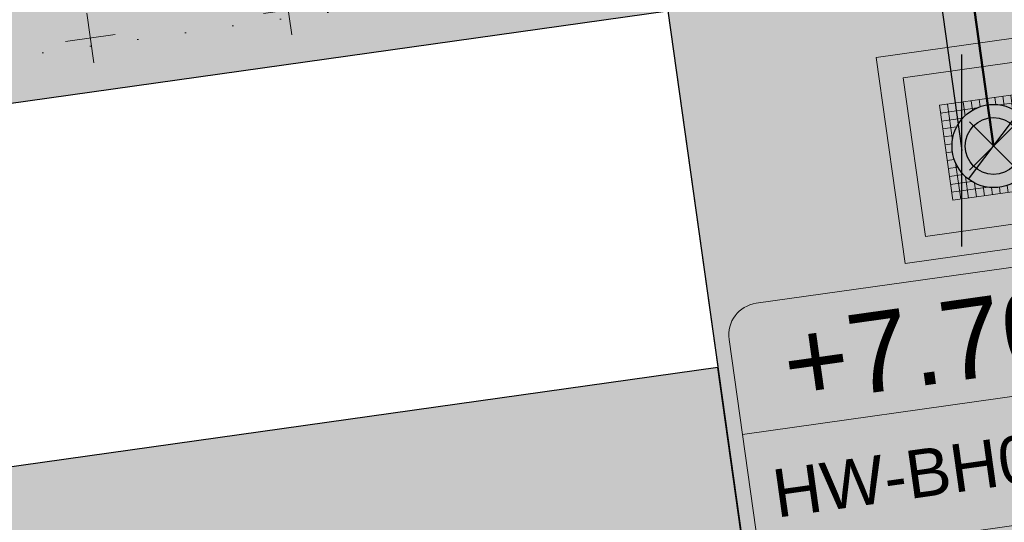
# Model space of a CAD drawing. Extents: x 98477 to 100410, y 398052 to 398969.
# Tile 5 of 256: x 98583.11 to 98589.27, y 398070.79 to 398073.93. Entities that reach past the tile are written whole.
import ezdxf
from ezdxf.enums import TextEntityAlignment as Align

# ---------------------------------------------------------------- set-up
doc = ezdxf.new("R2010")
doc.units = 0
doc.linetypes.add('RI-RWA', pattern=[8.25, 4.5, -0.75, 0.75, -0.75, 0.75, -0.75])
for name, color, linetype, lineweight in [('N-KO-kantbegrenzing grondwerk', 70, 'Continuous', 25), ('N-KO-kantverharding', 2, 'Continuous', 25), ('N-RI-RWA b.o.b.', 162, 'Continuous', 25), ('N-RI-RWA hoofdriool', 162, 'RI-RWA', 50), ('N-RI-RWA hoofdriool buiswand', 162, 'Continuous', 13), ('N-RI-RWA put', 1, 'Continuous', 25), ('N-RI-RWA putdeksel', 7, 'Continuous', 18), ('N-RI-RWA putnummer', 162, 'Continuous', 18), ('N-RI-RWA putwand', 7, 'Continuous', 18), ("N-VH-arcering 'MAT' grijs 251", 251, 'Continuous', 18), ('N-VH-arcering halfverharding', 8, 'Continuous', 9), ('N-VH-arcering printbeton', 8, 'Continuous', 9)]:
    doc.layers.add(name, color=color, linetype=linetype, lineweight=lineweight)
doc.layers.add('X-AL-contourlijnen', color=30, linetype='Continuous', plot=False)
doc.layers.add('X-AL-hulplijn riolering', color=30, linetype='Continuous', plot=False)
doc.styles.add('CS Annotative', font='arial.ttf')

# ---------------------------------------------------------------- blocks, each defined once
blk = doc.blocks.new('*U52')
h = blk.add_hatch(color=256)
h.dxf.hatch_style = 1
h.paths.add_polyline_path([(-0.1564719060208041, -0.2076452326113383, 0.6188187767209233), (0.2599999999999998, -1.249000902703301e-16, 0.2354687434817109), (0.1564719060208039, 0.2076452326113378)])
at = {"flags": 128}
blk.add_lwpolyline([(-0.1564719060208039, -0.2076452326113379), (0.1564719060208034, 0.2076452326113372)], dxfattribs=at)
blk.add_circle((-2.688911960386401e-16, -1.277783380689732e-16), 0.26)
at = {"layer": 'N-RI-RWA putdeksel', "flags": 128}
blk.add_lwpolyline([(-0.255328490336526, -0.3388323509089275), (0.3388323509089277, -0.2553284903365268), (0.2553284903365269, 0.3388323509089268), (-0.3388323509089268, 0.255328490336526)], close=True, dxfattribs=at)
at = {"layer": 'N-RI-RWA putdeksel', "lineweight": 5, "flags": 128}
for points in [[(0.05727487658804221, 0.3109977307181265), (0.06562526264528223, 0.2515816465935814)], [(0.1067882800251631, 0.3179563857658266), (0.1189843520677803, 0.2311768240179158)], [(0.1563016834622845, 0.3249150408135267), (0.1749324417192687, 0.1923503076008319)], [(0.2058150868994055, 0.3318736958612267), (0.2376280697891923, 0.1055125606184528)], [(-0.2893189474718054, 0.2622871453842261), (-0.257505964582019, 0.03592601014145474)], [(-0.2398055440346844, 0.2692458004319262), (-0.2211747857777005, 0.1366810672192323)], [(-0.1902921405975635, 0.2762044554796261), (-0.1780960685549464, 0.1894248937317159)], [(-0.1407787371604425, 0.2831631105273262), (-0.1324283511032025, 0.2237470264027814)], [(-0.09126533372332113, 0.2901217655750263), (-0.08502300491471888, 0.2457052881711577)], [(-0.04175193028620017, 0.2970804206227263), (-0.03618500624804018, 0.2574696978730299)], [(0.007761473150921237, 0.3040390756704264), (0.01400380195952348, 0.2596225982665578)], [(0.03592601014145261, 0.2575059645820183), (0.262287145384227, 0.2893189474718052)], [(-0.3318736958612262, 0.2058150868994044), (-0.1055125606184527, 0.2376280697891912)], [(0.1366810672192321, 0.2211747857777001), (0.2692458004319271, 0.2398055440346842)], [(0.1894248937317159, 0.1780960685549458), (0.2762044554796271, 0.190292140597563)], [(-0.3249150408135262, 0.1563016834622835), (-0.1923503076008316, 0.1749324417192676)], [(0.2237470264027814, 0.1324283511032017), (0.2831631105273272, 0.1407787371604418)], [(-0.3179563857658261, 0.1067882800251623), (-0.2311768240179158, 0.1189843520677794)], [(-0.310997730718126, 0.05727487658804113), (-0.2515816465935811, 0.06562526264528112)], [(0.2457052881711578, 0.08502300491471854), (0.2901217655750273, 0.0912653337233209)], [(-0.304039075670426, 0.007761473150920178), (-0.2596225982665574, 0.01400380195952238)], [(0.2574696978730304, 0.03618500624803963), (0.2970804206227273, 0.04175193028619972)], [(-0.2970804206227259, -0.04175193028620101), (-0.2574696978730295, -0.03618500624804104)], [(0.2515816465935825, -0.06562526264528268), (0.3109977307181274, -0.05727487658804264)], [(0.2575059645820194, -0.03592601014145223), (0.2893189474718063, -0.2622871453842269)], [(0.2596225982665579, -0.01400380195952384), (0.3040390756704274, -0.007761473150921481)], [(-0.2901217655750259, -0.09126533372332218), (-0.2457052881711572, -0.08502300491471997)], [(-0.2376280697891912, -0.1055125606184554), (-0.2058150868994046, -0.3318736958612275)], [(0.2311768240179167, -0.118984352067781), (0.3179563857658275, -0.1067882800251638)], [(-0.2831631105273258, -0.1407787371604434), (-0.2237470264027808, -0.1324283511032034)], [(-0.2762044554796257, -0.1902921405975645), (-0.1894248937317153, -0.1780960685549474)], [(0.1923503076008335, -0.1749324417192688), (0.3249150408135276, -0.1563016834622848)], [(0.2211747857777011, -0.1366810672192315), (0.2398055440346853, -0.269245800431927)], [(-0.2692458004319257, -0.2398055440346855), (-0.136681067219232, -0.2211747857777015)], [(-0.1749324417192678, -0.1923503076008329), (-0.1563016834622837, -0.3249150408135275)], [(-0.1189843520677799, -0.2311768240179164), (-0.1067882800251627, -0.3179563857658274)], [(0.08502300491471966, -0.2457052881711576), (0.09126533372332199, -0.2901217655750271)], [(0.1055125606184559, -0.2376280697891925), (0.3318736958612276, -0.205815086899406)], [(0.1324283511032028, -0.2237470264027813), (0.140778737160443, -0.2831631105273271)], [(0.1780960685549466, -0.1894248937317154), (0.1902921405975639, -0.2762044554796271)], [(-0.2622871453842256, -0.2893189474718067), (-0.0359260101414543, -0.2575059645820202)], [(-0.06562526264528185, -0.2515816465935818), (-0.05727487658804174, -0.3109977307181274)], [(-0.01400380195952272, -0.2596225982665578), (-0.007761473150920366, -0.3040390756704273)], [(0.03618500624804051, -0.2574696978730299), (0.04175193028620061, -0.2970804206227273)]]:
    blk.add_lwpolyline(points, dxfattribs=at)
at = {"layer": 'N-RI-RWA putwand', "flags": 128}
for points in [[(-0.5532117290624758, -0.7341367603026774), (0.7341367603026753, -0.5532117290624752), (0.5532117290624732, 0.7341367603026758), (-0.7341367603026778, 0.5532117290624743)], [(-0.4255474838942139, -0.5647205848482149), (0.564720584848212, -0.425547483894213), (0.4255474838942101, 0.5647205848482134), (-0.5647205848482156, 0.4255474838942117)]]:
    blk.add_lwpolyline(points, close=True, dxfattribs=at)
blk = doc.blocks.new('*U730')
at = {"layer": 'X-AL-hulplijn riolering', "flags": 128}
for points in [[(-1.391731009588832, 9.902680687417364), (2.507863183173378e-16, -4.110256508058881e-16)], [(1.201166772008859, 5.823847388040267), (-2.759905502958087, 5.267154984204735)], [(2.198836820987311e-16, -3), (2.198836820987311e-16, 3)]]:
    blk.add_lwpolyline(points, dxfattribs=at)
at = {"layer": 'N-RI-RWA b.o.b.', "linetype": 'Continuous', "style": 'CS Annotative'}
blk.add_attdef('B.o.b.rechts', text='', height=0.5, rotation=97.9999999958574, dxfattribs=at).set_placement((-0.5519811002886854, 1.053430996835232), align=Align.MIDDLE_LEFT)
blk = doc.blocks.new('*U593')
at = {"layer": 'X-AL-hulplijn riolering'}
for points in [[(-0.6275572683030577, 0.6275572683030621), (7.682743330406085e-16, 0), (0.6275572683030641, 0.6275572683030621, 0.4142135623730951)], [(3.290701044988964e-15, 0), (-0.6275572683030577, -0.6275572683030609, 0.4142135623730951), (0.6275572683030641, -0.6275572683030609)]]:
    blk.add_hatch(color=256, dxfattribs=at).paths.add_polyline_path(points)
at = {"lineweight": 9}
blk.add_line((-7.855846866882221, -9.013444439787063), (4.027369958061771, -7.343367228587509), dxfattribs=at)
blk.add_lwpolyline([(-6.308886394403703, -12.8353436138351), (3.593794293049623, -11.44361260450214, 0.414213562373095), (4.444889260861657, -10.31417143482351), (3.609850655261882, -4.37256302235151, 0.414213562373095), (2.480409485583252, -3.521468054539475), (-7.422271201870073, -4.913199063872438, 0.414213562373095), (-8.27336616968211, -6.042640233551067), (-7.438327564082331, -11.98424864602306, 0.414213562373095)], format="xyb", close=True)
at = {"layer": 'X-AL-hulplijn riolering'}
for points in [[(0.7530687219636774, -0.7530687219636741), (-0.7530687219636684, 0.7530687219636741)], [(0.7530687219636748, 0.7530687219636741), (-0.7530687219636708, -0.7530687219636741)]]:
    blk.add_lwpolyline(points, dxfattribs=at)
blk.add_circle((3.290701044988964e-15, 0), 0.8875, dxfattribs=at)
at = {"style": 'CS Annotative'}
for tag, height, p in [('HOOGTE', 2.5, (-2.189223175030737, -6.221787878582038)), ('NR', 1.5, (-1.639253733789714, -10.13502378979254))]:
    blk.add_attdef(tag, text='', height=height, rotation=7.999999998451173, dxfattribs=at).set_placement(p, align=Align.MIDDLE_CENTER)

msp = doc.modelspace()

# ---------------------------------------------------------------- hatches: boundary and pattern name
at = {"layer": "N-VH-arcering 'MAT' grijs 251"}
h = msp.add_hatch(color=256, dxfattribs=at)
h.dxf.hatch_style = 1
edge = h.paths.add_edge_path()
edge.add_line((98801.70985258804, 398275.5025756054), (98759.07881222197, 398269.5111736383))
edge.add_arc((98758.55691309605, 398273.2246788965), 3.749999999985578, 188.0000000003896, 277.9999999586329, ccw=False)
edge.add_line((98754.84340783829, 398272.7027797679), (98754.7320693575, 398273.4949942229))
edge.add_arc((98759.43584268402, 398274.1560664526), 4.75000000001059, 98.00000000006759, 188.0000000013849, ccw=False)
edge.add_line((98758.77477045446, 398278.859839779), (98802.64364589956, 398285.0252081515))
edge.add_arc((98800.79960231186, 398298.1462600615), 13.24999999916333, 278.0000000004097, 315.3695932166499)
edge.add_arc((98814.32101528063, 398284.7981743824), 5.750000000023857, 97.99999999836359, 135.3695932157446, ccw=False)
edge.add_line((98813.52076995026, 398290.4922157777), (98817.94515990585, 398291.114023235))
edge.add_arc((98818.74540523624, 398285.4199818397), 5.750000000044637, 8.00000000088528, 97.99999999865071, ccw=False)
edge.add_line((98824.43944663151, 398286.2202271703), (98832.12180180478, 398231.5574297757))
edge.add_arc((98824.4472242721, 398230.4788382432), 7.74999999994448, -36.90337989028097, 8.000000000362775, ccw=False)
edge.add_line((98830.64450586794, 398225.8252159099), (98822.02531955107, 398214.3469478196))
edge.add_arc((98828.62242576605, 398209.3930917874), 8.249999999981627, 143.0966201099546, 188.000000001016)
edge.add_line((98820.45271419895, 398208.2449137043), (98820.95212056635, 398204.6914527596))
edge.add_line((98820.95212056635, 398204.6914527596), (98824.98814049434, 398175.9736787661))
edge.add_line((98824.98814049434, 398175.9736787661), (98826.34507822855, 398166.3185650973))
edge.add_arc((98829.56344945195, 398166.7708776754), 3.249999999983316, 187.9999999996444, 277.9999999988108)
edge.add_line((98830.01576203, 398163.552506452), (98845.49611657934, 398165.7281284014))
edge.add_line((98845.49611657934, 398165.7281284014), (98850.05134969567, 398166.3683246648))
edge.add_line((98850.05134969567, 398166.3683246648), (98871.26042709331, 398169.349066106))
edge.add_line((98871.26042709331, 398169.349066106), (98879.77673248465, 398170.5459547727))
edge.add_line((98879.77673248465, 398170.5459547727), (98895.91810200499, 398172.8144763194))
edge.add_line((98895.91810200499, 398172.8144763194), (98895.01347684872, 398179.2512187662))
edge.add_line((98895.01347684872, 398179.2512187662), (98835.84495974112, 398170.9356259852))
edge.add_arc((98835.18388751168, 398175.6393993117), 4.749999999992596, 188.0000000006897, 277.9999999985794, ccw=False)
edge.add_line((98830.48011418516, 398174.9783270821), (98825.97718274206, 398207.0183491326))
edge.add_arc((98833.65176027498, 398208.096940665), 7.750000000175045, 143.0966201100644, 188.0000000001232, ccw=False)
edge.add_line((98827.4544786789, 398212.7505629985), (98836.07366499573, 398224.2288310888))
edge.add_arc((98829.47655878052, 398229.1826871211), 8.250000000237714, 323.096620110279, 367.9999999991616)
edge.add_line((98837.64627034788, 398230.3308652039), (98837.34238794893, 398232.4931008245))
edge.add_line((98837.34238794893, 398232.4931008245), (98837.34238780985, 398232.493100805))
edge.add_line((98837.34238780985, 398232.493100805), (98829.68786739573, 398286.9578446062))
edge.add_arc((98835.38190879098, 398287.7580899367), 5.749999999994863, 97.99999999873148, 188.0000000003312, ccw=False)
edge.add_line((98834.58166346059, 398293.452131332), (98882.50500414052, 398300.1873176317))
edge.add_arc((98883.61838894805, 398292.2651730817), 8.000000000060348, 11.632034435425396, 97.9999999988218, ccw=False)
edge.add_line((98891.45409032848, 398293.8781776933), (98890.9995, 398296.0865))
edge.add_line((98890.9995, 398296.0865), (98889.023, 398305.688))
edge.add_line((98889.023, 398305.688), (98888.557, 398307.974))
edge.add_line((98888.557, 398307.974), (98887.38477368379, 398314.7597044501))
edge.add_arc((98879.50153614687, 398313.3978799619), 8.00000000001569, -82.00000000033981, 9.801079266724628, ccw=False)
edge.add_line((98880.6149209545, 398305.475735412), (98872.94460748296, 398304.3977431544))
edge.add_arc((98872.42270835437, 398308.1112484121), 3.749999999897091, 189.4265010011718, 278.00000000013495, ccw=False)
edge.add_arc((92946.7354543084, 397324.3039467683), 6003.049999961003, 9.42650100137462, 10.61166010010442)
edge.add_line((98847.1206531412, 398429.7738954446), (98842.31285519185, 398429.0982035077))
edge.add_arc((92946.7354539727, 397324.3039467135), 5998.200000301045, 9.428546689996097, 10.613773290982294, ccw=False)
edge.add_arc((98860.08948650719, 398306.4687901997), 3.840166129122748, -81.43407539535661, 6.657381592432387, ccw=False)
edge.add_line((98860.66146879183, 398302.6714605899), (98847.18483033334, 398300.7774425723))
edge.add_line((98847.18483033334, 398300.7774425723), (98842.62959721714, 398300.1372463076))
edge.add_line((98842.62959721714, 398300.1372463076), (98820.15051205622, 398296.9780169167))
edge.add_arc((98819.35026672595, 398302.672058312), 5.749999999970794, 187.9999999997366, 277.99999999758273, ccw=False)
edge.add_line((98813.65622533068, 398301.8718129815), (98812.30624625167, 398311.4774132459))
edge.add_line((98812.30624625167, 398311.4774132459), (98811.1093575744, 398319.9937186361))
edge.add_line((98811.1093575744, 398319.9937186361), (98809.24443803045, 398333.2633107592))
edge.add_line((98809.24443803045, 398333.2633107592), (98808.67382831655, 398337.3234098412))
edge.add_line((98808.67382831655, 398337.3234098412), (98807.71353391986, 398344.1562595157))
edge.add_line((98807.71353391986, 398344.1562595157), (98807.70657526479, 398344.2057729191))
edge.add_line((98807.70657526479, 398344.2057729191), (98811.66764753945, 398344.7624653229))
edge.add_line((98811.66764753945, 398344.7624653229), (98829.49247277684, 398347.2675811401))
edge.add_line((98829.49247277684, 398347.2675811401), (98831.96814294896, 398347.6155138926))
edge.add_line((98831.96814294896, 398347.6155138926), (98831.06351779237, 398354.0522563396))
edge.add_line((98831.06351779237, 398354.0522563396), (98828.58784762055, 398353.704323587))
edge.add_line((98828.58784762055, 398353.704323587), (98810.76302238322, 398351.1992077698))
edge.add_line((98810.76302238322, 398351.1992077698), (98806.80195010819, 398350.6425153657))
edge.add_line((98806.80195010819, 398350.6425153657), (98806.79499145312, 398350.6920287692))
edge.add_line((98806.79499145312, 398350.6920287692), (98805.14616655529, 398362.4240275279))
edge.add_line((98805.14616655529, 398362.4240275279), (98805.04836903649, 398363.119893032))
edge.add_line((98805.04836903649, 398363.119893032), (98803.99065346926, 398370.6459303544))
edge.add_line((98803.99065346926, 398370.6459303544), (98802.48758397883, 398381.3408254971))
edge.add_line((98802.48758397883, 398381.3408254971), (98801.4298684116, 398388.8668628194))
edge.add_line((98801.4298684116, 398388.8668628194), (98799.92679892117, 398399.561757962))
edge.add_line((98799.92679892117, 398399.561757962), (98798.86908335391, 398407.0877952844))
edge.add_line((98798.86908335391, 398407.0877952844), (98797.36601386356, 398417.7826904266))
edge.add_line((98797.36601386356, 398417.7826904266), (98796.79540414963, 398421.8427895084))
edge.add_line((98796.79540414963, 398421.8427895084), (98795.88382033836, 398428.3290453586))
edge.add_line((98795.88382033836, 398428.3290453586), (98795.87686168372, 398428.3785587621))
edge.add_line((98795.87686168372, 398428.3785587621), (98799.83793395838, 398428.9352511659))
edge.add_line((98799.83793395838, 398428.9352511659), (98817.66275919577, 398431.4403669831))
edge.add_line((98817.66275919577, 398431.4403669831), (98820.13842936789, 398431.7882997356))
edge.add_line((98820.13842936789, 398431.7882997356), (98819.2338042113, 398438.2250421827))
edge.add_line((98819.2338042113, 398438.2250421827), (98816.75813403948, 398437.87710943))
edge.add_line((98816.75813403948, 398437.87710943), (98798.93330880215, 398435.3719936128))
edge.add_line((98798.93330880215, 398435.3719936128), (98794.9722365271, 398434.8153012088))
edge.add_line((98794.9722365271, 398434.8153012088), (98794.96527787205, 398434.8648146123))
edge.add_line((98794.96527787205, 398434.8648146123), (98793.37870452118, 398446.1538705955))
edge.add_line((98793.37870452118, 398446.1538705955), (98792.73850825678, 398450.7091037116))
edge.add_line((98792.73850825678, 398450.7091037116), (98789.33816684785, 398474.9037900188))
edge.add_line((98789.33816684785, 398474.9037900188), (98783.89169246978, 398474.1383379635))
edge.add_line((98783.89169246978, 398474.1383379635), (98786.76317609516, 398453.7066703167))
edge.add_arc((98782.05940276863, 398453.0455980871), 4.750000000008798, -82.0000000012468, 7.999999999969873, ccw=False)
edge.add_line((98782.72047499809, 398448.3418247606), (98773.11487473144, 398446.9918456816))
edge.add_line((98773.11487473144, 398446.9918456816), (98764.5985693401, 398445.7949570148))
edge.add_line((98764.5985693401, 398445.7949570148), (98743.40683266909, 398442.8166526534))
edge.add_line((98743.40683266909, 398442.8166526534), (98734.89052727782, 398441.6197639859))
edge.add_line((98734.89052727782, 398441.6197639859), (98611.80020633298, 398424.3205475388))
edge.add_line((98611.80020633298, 398424.3205475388), (98607.65702311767, 398453.8008279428))
edge.add_arc((98611.6373665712, 398454.1216500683), 3.993251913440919, 101.39182936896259, 184.6081706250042, ccw=False)
edge.add_line((98610.84862924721, 398458.0362323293), (98611.83889731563, 398458.1754054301))
edge.add_line((98611.83889731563, 398458.1754054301), (98639.5664032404, 398462.0722522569))
edge.add_line((98639.5664032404, 398462.0722522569), (98641.54693937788, 398462.3505984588))
edge.add_line((98641.54693937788, 398462.3505984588), (98659.37176461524, 398464.8557142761))
edge.add_line((98659.37176461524, 398464.8557142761), (98661.84743478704, 398465.2036470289))
edge.add_line((98661.84743478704, 398465.2036470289), (98660.94280963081, 398471.6403894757))
edge.add_line((98660.94280963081, 398471.6403894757), (98649.90132066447, 398470.0886093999))
edge.add_line((98649.90132066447, 398470.0886093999), (98624.64948491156, 398466.5396953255))
edge.add_line((98624.64948491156, 398466.5396953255), (98622.66894877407, 398466.2613491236))
edge.add_line((98622.66894877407, 398466.2613491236), (98604.84412353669, 398463.7562333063))
edge.add_line((98604.84412353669, 398463.7562333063), (98602.86358739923, 398463.4778871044))
edge.add_line((98602.86358739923, 398463.4778871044), (98594.9414428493, 398462.3645022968))
edge.add_line((98594.9414428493, 398462.3645022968), (98576.27488975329, 398459.7410893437))
edge.add_line((98576.27488975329, 398459.7410893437), (98577.17951490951, 398453.3043468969))
edge.add_line((98577.17951490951, 398453.3043468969), (98578.1697829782, 398453.4435199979))
edge.add_line((98578.1697829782, 398453.4435199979), (98598.47059208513, 398456.2943364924))
edge.add_arc((98598.79151287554, 398452.3139562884), 3.993296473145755, 11.424909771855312, 94.60953932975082, ccw=False)
edge.add_line((98602.70568277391, 398453.1049624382), (98606.84886598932, 398423.6246820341))
edge.add_line((98606.84886598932, 398423.6246820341), (98548.81915716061, 398415.4691383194))
edge.add_arc((98548.15808493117, 398420.172911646), 4.750000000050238, 188.0000000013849, 277.99999999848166, ccw=False)
edge.add_line((98543.45431160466, 398419.5118394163), (98539.76818545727, 398445.7399897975))
edge.add_line((98539.76818545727, 398445.7399897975), (98538.97597100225, 398445.6286513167))
edge.add_line((98538.97597100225, 398445.6286513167), (98538.73241807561, 398447.361620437))
edge.add_line((98538.73241807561, 398447.361620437), (98534.77134580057, 398446.8049280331))
edge.add_line((98534.77134580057, 398446.8049280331), (98536.52992450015, 398434.2919904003))
edge.add_line((98536.52992450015, 398434.2919904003), (98537.17012076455, 398429.7367572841))
edge.add_line((98537.17012076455, 398429.7367572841), (98538.39484405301, 398421.0223982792))
edge.add_line((98538.39484405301, 398421.0223982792), (98539.03504031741, 398416.467165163))
edge.add_line((98539.03504031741, 398416.467165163), (98541.02521566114, 398402.30633178))
edge.add_line((98541.02521566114, 398402.30633178), (98541.66541192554, 398397.7510986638))
edge.add_line((98541.66541192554, 398397.7510986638), (98543.65558726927, 398383.5902652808))
edge.add_line((98543.65558726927, 398383.5902652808), (98544.29578353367, 398379.0350321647))
edge.add_line((98544.29578353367, 398379.0350321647), (98545.60401068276, 398369.7265123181))
edge.add_arc((98543.87104156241, 398369.4829593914), 1.750000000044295, -82.00000000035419, 7.99999999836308, ccw=False)
edge.add_line((98544.11459448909, 398367.7499902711), (98522.47723718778, 398364.7090580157))
edge.add_line((98522.47723718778, 398364.7090580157), (98523.21485462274, 398359.4606372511))
edge.add_line((98523.21485462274, 398359.4606372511), (98545.05026553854, 398362.5294041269))
edge.add_line((98545.05026553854, 398362.5294041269), (98549.60549865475, 398363.1696003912))
edge.add_line((98549.60549865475, 398363.1696003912), (98564.16243926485, 398365.2154449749))
edge.add_arc((98564.82351149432, 398360.5116716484), 4.749999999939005, 8.000000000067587, 97.99999999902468, ccw=False)
edge.add_line((98569.5272848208, 398361.172743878), (98576.49985717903, 398311.5603136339))
edge.add_arc((98571.7960838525, 398310.8992414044), 4.749999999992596, -82.0000000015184, 7.999999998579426, ccw=False)
edge.add_line((98572.45715608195, 398306.1954680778), (98563.84182388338, 398304.9846620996))
edge.add_line((98563.84182388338, 398304.9846620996), (98559.28659076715, 398304.3444658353))
edge.add_line((98559.28659076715, 398304.3444658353), (98541.0161448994, 398301.7767221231))
edge.add_line((98541.0161448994, 398301.7767221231), (98541.7537623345, 398296.5283013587))
edge.add_line((98541.7537623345, 398296.5283013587), (98553.88454617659, 398298.2331718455))
edge.add_arc((98554.12809910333, 398296.5002027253), 1.749999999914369, 7.999999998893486, 98.0000000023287, ccw=False)
edge.add_line((98555.86106822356, 398296.7437556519), (98557.35022040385, 398286.1478873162))
edge.add_line((98557.35022040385, 398286.1478873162), (98557.99041666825, 398281.5926542))
edge.add_line((98557.99041666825, 398281.5926542), (98560.13368242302, 398266.3425259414))
edge.add_line((98560.13368242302, 398266.3425259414), (98560.77387868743, 398261.7872928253))
edge.add_line((98560.77387868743, 398261.7872928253), (98562.9171444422, 398246.5371645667))
edge.add_line((98562.9171444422, 398246.5371645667), (98563.5573407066, 398241.9819314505))
edge.add_line((98563.5573407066, 398241.9819314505), (98565.70060646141, 398226.7318031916))
edge.add_line((98565.70060646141, 398226.7318031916), (98566.34080272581, 398222.1765700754))
edge.add_line((98566.34080272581, 398222.1765700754), (98567.56552601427, 398213.4622110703))
edge.add_line((98567.56552601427, 398213.4622110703), (98568.20572227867, 398208.9069779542))
edge.add_line((98568.20572227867, 398208.9069779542), (98576.53105717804, 398149.6691420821))
edge.add_line((98576.53105717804, 398149.6691420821), (98576.55610833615, 398149.4908938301))
edge.add_line((98576.55610833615, 398149.4908938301), (98535.4599834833, 398143.7152101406))
edge.add_line((98535.4599834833, 398143.7152101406), (98536.3465161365, 398137.4072025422))
edge.add_line((98536.3465161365, 398137.4072025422), (98537.33678420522, 398137.5463756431))
edge.add_line((98537.33678420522, 398137.5463756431), (98577.44264098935, 398143.1828862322))
edge.add_line((98577.44264098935, 398143.1828862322), (98578.76478544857, 398133.7753395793))
edge.add_line((98578.76478544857, 398133.7753395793), (98538.65892866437, 398128.1388289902))
edge.add_line((98538.65892866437, 398128.1388289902), (98537.66866059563, 398127.9996558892))
edge.add_line((98537.66866059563, 398127.9996558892), (98538.57328575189, 398121.5629134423))
edge.add_line((98538.57328575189, 398121.5629134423), (98579.66941060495, 398127.3385971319))
edge.add_line((98579.66941060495, 398127.3385971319), (98579.67636925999, 398127.2890837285))
edge.add_line((98579.67636925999, 398127.2890837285), (98580.7660946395, 398119.5352847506))
edge.add_line((98580.7660946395, 398119.5352847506), (98582.57534495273, 398106.6617998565))
edge.add_line((98582.57534495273, 398106.6617998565), (98583.06245080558, 398103.1958616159))
edge.add_line((98583.06245080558, 398103.1958616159), (98584.87170111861, 398090.3223767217))
edge.add_line((98584.87170111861, 398090.3223767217), (98585.35880697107, 398086.8564384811))
edge.add_line((98585.35880697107, 398086.8564384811), (98587.16805728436, 398073.9829535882))
edge.add_line((98587.16805728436, 398073.9829535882), (98588.14928671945, 398067.0011433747))
edge.add_arc((98585.92118356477, 398066.6880038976), 2.249999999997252, -71.05267843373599, 7.999999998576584, ccw=False)
edge.add_line((98586.6517556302, 398064.5599145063), (98587.08769329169, 398064.7095716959))
edge.add_line((98587.08769329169, 398064.7095716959), (98595.76511800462, 398067.6885274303))
edge.add_line((98595.76511800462, 398067.6885274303), (98596.09256923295, 398067.8009412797))
edge.add_arc((98595.36199716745, 398069.9290306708), 2.249999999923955, 187.9999999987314, 288.947321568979, ccw=False)
edge.add_line((98593.13389401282, 398069.6158911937), (98582.46560133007, 398145.5247379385))
edge.add_arc((98587.16937465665, 398146.1858101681), 4.750000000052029, 98.00000000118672, 187.9999999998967, ccw=False)
edge.add_line((98586.50830242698, 398150.8895834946), (98609.06670264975, 398154.0599598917))
edge.add_line((98609.06670264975, 398154.0599598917), (98621.30783352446, 398156.2004915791))
edge.add_line((98621.30783352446, 398156.2004915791), (98618.71337939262, 398174.6609919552))
edge.add_line((98618.71337939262, 398174.6609919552), (98600.88855415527, 398172.155876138))
edge.add_line((98600.88855415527, 398172.155876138), (98602.70587460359, 398159.2249692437))
edge.add_line((98602.70587460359, 398159.2249692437), (98585.67326382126, 398156.8311919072))
edge.add_arc((98585.08617653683, 398161.633146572), 4.837710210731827, 189.0296070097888, 276.97039299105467, ccw=False)
edge.add_line((98580.30841826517, 398160.8738930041), (98573.6350680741, 398208.3572469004))
edge.add_line((98573.6350680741, 398208.3572469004), (98572.71652560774, 398214.8930161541))
edge.add_line((98572.71652560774, 398214.8930161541), (98570.01656744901, 398234.1042166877))
edge.add_line((98570.01656744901, 398234.1042166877), (98569.09802498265, 398240.6399859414))
edge.add_line((98569.09802498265, 398240.6399859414), (98568.63179509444, 398243.9573839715))
edge.add_line((98568.63179509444, 398243.9573839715), (98568.16556520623, 398247.2747820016))
edge.add_arc((98572.86933853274, 398247.9358542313), 4.74999999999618, 98.00000000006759, 188.0000000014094, ccw=False)
edge.add_line((98572.20826630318, 398252.6396275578), (98597.85620928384, 398256.2442108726))
edge.add_line((98597.85620928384, 398256.2442108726), (98604.39197853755, 398257.1627533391))
edge.add_line((98604.39197853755, 398257.1627533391), (98619.64210679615, 398259.3060190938))
edge.add_line((98619.64210679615, 398259.3060190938), (98626.17787604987, 398260.2245615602))
edge.add_line((98626.17787604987, 398260.2245615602), (98639.44746817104, 398262.089481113))
edge.add_line((98639.44746817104, 398262.089481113), (98639.4969815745, 398262.096439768))
edge.add_line((98639.4969815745, 398262.096439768), (98640.05367397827, 398258.1353674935))
edge.add_line((98640.05367397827, 398258.1353674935), (98641.8629242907, 398245.2618825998))
edge.add_line((98641.8629242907, 398245.2618825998), (98642.14127049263, 398243.2813464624))
edge.add_line((98642.14127049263, 398243.2813464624), (98643.25465530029, 398235.3592019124))
edge.add_line((98643.25465530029, 398235.3592019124), (98644.5767997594, 398225.9516552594))
edge.add_line((98644.5767997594, 398225.9516552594), (98646.03811731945, 398215.5538405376))
edge.add_line((98646.03811731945, 398215.5538405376), (98646.38605007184, 398213.0781703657))
edge.add_line((98646.38605007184, 398213.0781703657), (98652.82279251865, 398213.9827955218))
edge.add_line((98652.82279251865, 398213.9827955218), (98652.47485976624, 398216.4584656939))
edge.add_line((98652.47485976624, 398216.4584656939), (98651.70940771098, 398221.904940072))
edge.add_line((98651.70940771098, 398221.904940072), (98651.43106150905, 398223.8854762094))
edge.add_line((98651.43106150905, 398223.8854762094), (98649.62181119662, 398236.758961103))
edge.add_line((98649.62181119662, 398236.758961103), (98649.34346499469, 398238.7394972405))
edge.add_line((98649.34346499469, 398238.7394972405), (98646.49041642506, 398259.0399926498))
edge.add_line((98646.49041642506, 398259.0399926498), (98645.93372402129, 398263.0010649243))
edge.add_line((98645.93372402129, 398263.0010649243), (98645.98323742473, 398263.0080235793))
edge.add_line((98645.98323742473, 398263.0080235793), (98654.39783815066, 398264.1906185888))
edge.add_line((98654.39783815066, 398264.1906185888), (98722.62535253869, 398273.7793704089))
edge.add_line((98722.62535253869, 398273.7793704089), (98731.14165792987, 398274.9762590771))
edge.add_line((98731.14165792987, 398274.9762590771), (98743.97026282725, 398276.7792019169))
edge.add_arc((98744.55735011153, 398271.9772472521), 4.837710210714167, 9.02960700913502, 96.9703929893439, ccw=False)
edge.add_line((98749.33510838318, 398272.73650082), (98750.7268393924, 398262.8338201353))
edge.add_line((98750.7268393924, 398262.8338201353), (98752.41029510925, 398263.0704144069))
edge.add_line((98752.41029510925, 398263.0704144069), (98756.96552822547, 398263.7106106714))
edge.add_line((98756.96552822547, 398263.7106106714), (98772.21565648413, 398265.8538764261))
edge.add_line((98772.21565648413, 398265.8538764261), (98776.77088960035, 398266.4940726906))
edge.add_line((98776.77088960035, 398266.4940726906), (98795.98209013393, 398269.1940308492))
edge.add_line((98795.98209013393, 398269.1940308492), (98800.53732325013, 398269.8342271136))
edge.add_line((98800.53732325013, 398269.8342271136), (98802.46834598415, 398270.1056146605))
edge.add_line((98802.46834598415, 398270.1056146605), (98801.70985258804, 398275.5025756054))
edge = h.paths.add_edge_path(flags=16)
edge.add_line((98744.0622075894, 398333.4636472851), (98751.98435213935, 398334.5770320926))
edge.add_line((98751.98435213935, 398334.5770320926), (98753.96600319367, 398334.8555349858))
edge.add_line((98753.96600319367, 398334.8555349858), (98764.36270300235, 398336.316695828))
edge.add_line((98764.36270300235, 398336.316695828), (98764.36270299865, 398336.3166958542))
edge.add_line((98764.36270299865, 398336.3166958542), (98766.34323913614, 398336.5950420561))
edge.add_line((98766.34323913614, 398336.5950420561), (98774.26538368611, 398337.7084268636))
edge.add_line((98774.26538368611, 398337.7084268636), (98774.24729118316, 398337.8371617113))
edge.add_line((98774.24729118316, 398337.8371617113), (98802.48973650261, 398341.8063785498))
edge.add_line((98802.48973650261, 398341.8063785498), (98803.0185942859, 398338.0433598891))
edge.add_line((98803.0185942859, 398338.0433598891), (98808.47417984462, 398299.2248515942))
edge.add_arc((98800.79960231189, 398298.1462600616), 7.750000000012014, -82.00000000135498, 8.000000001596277, ccw=False)
edge.add_line((98801.87819384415, 398290.4716825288), (98771.96746476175, 398286.2680036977))
edge.add_line((98771.96746476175, 398286.2680036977), (98767.41223164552, 398285.6278074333))
edge.add_line((98767.41223164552, 398285.6278074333), (98755.13290759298, 398283.9020609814))
edge.add_line((98755.13290759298, 398283.9020609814), (98746.61660220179, 398282.7051723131))
edge.add_line((98746.61660220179, 398282.7051723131), (98730.37620587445, 398280.4227334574))
edge.add_line((98730.37620587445, 398280.4227334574), (98721.85990048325, 398279.2258447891))
edge.add_line((98721.85990048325, 398279.2258447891), (98654.3282516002, 398269.7348904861))
edge.add_arc((98653.66717937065, 398274.4386638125), 4.749999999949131, 187.9999999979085, 277.9999999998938, ccw=False)
edge.add_line((98648.96340604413, 398273.7775915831), (98644.1340994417, 398308.1398935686))
edge.add_line((98644.1340994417, 398308.1398935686), (98642.93721077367, 398316.6561989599))
edge.add_line((98642.93721077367, 398316.6561989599), (98640.29988051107, 398335.4217788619))
edge.add_line((98640.29988051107, 398335.4217788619), (98638.12129075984, 398335.1155980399))
edge.add_line((98638.12129075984, 398335.1155980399), (98637.23004949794, 398334.990342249))
edge.add_line((98637.23004949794, 398334.990342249), (98635.05145974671, 398334.6841614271))
edge.add_line((98635.05145974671, 398334.6841614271), (98635.74036659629, 398329.7823344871))
edge.add_line((98635.74036659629, 398329.7823344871), (98636.93725526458, 398321.266029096))
edge.add_line((98636.93725526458, 398321.266029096), (98638.384655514, 398310.967241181))
edge.add_line((98638.384655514, 398310.967241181), (98639.02485177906, 398306.4120080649))
edge.add_line((98639.02485177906, 398306.4120080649), (98641.16811753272, 398291.1618798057))
edge.add_line((98641.16811753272, 398291.1618798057), (98642.36500620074, 398282.6455744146))
edge.add_line((98642.36500620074, 398282.6455744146), (98643.71498527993, 398273.0399741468))
edge.add_arc((98639.01121195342, 398272.3789019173), 4.749999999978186, -82.00000000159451, 7.999999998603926, ccw=False)
edge.add_line((98639.67228418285, 398267.6751285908), (98619.32227537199, 398264.8151213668))
edge.add_line((98619.32227537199, 398264.8151213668), (98614.27190822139, 398264.1053385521))
edge.add_line((98614.27190822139, 398264.1053385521), (98593.92189940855, 398261.2453313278))
edge.add_arc((98593.26082717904, 398265.9491046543), 4.750000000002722, 188.0000000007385, 277.9999999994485, ccw=False)
edge.add_line((98588.55705385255, 398265.2880324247), (98581.77932383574, 398313.5140873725))
edge.add_line((98581.77932383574, 398313.5140873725), (98580.58243516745, 398322.0303927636))
edge.add_line((98580.58243516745, 398322.0303927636), (98575.23122943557, 398360.1062000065))
edge.add_line((98575.23122943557, 398360.1062000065), (98574.59103317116, 398364.6614331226))
edge.add_line((98574.59103317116, 398364.6614331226), (98572.66348572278, 398378.3766458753))
edge.add_line((98572.66348572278, 398378.3766458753), (98571.18825085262, 398388.8734874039))
edge.add_line((98571.18825085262, 398388.8734874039), (98568.51612731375, 398407.8866343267))
edge.add_arc((98573.21990064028, 398408.5477065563), 4.750000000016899, 97.9999999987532, 188.0000000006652, ccw=False)
edge.add_line((98572.55882841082, 398413.2514798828), (98607.11918401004, 398418.1086211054))
edge.add_line((98607.11918401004, 398418.1086211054), (98607.61431804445, 398418.1782076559))
edge.add_line((98607.61431804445, 398418.1782076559), (98611.58353488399, 398389.9357623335))
edge.add_line((98611.58353488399, 398389.9357623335), (98611.454800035, 398389.9176698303))
edge.add_line((98611.454800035, 398389.9176698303), (98613.2640503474, 398377.0441849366))
edge.add_line((98613.2640503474, 398377.0441849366), (98613.33363689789, 398376.5490509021))
edge.add_line((98613.33363689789, 398376.5490509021), (98626.20712179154, 398378.3583012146))
edge.add_line((98626.20712179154, 398378.3583012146), (98628.18765792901, 398378.6366474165))
edge.add_line((98628.18765792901, 398378.6366474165), (98636.10980247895, 398379.7500322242))
edge.add_line((98636.10980247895, 398379.7500322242), (98648.36932117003, 398381.4729952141))
edge.add_line((98648.36932117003, 398381.4729952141), (98647.4646960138, 398387.9097376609))
edge.add_line((98647.4646960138, 398387.9097376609), (98634.59121112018, 398386.1004873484))
edge.add_line((98634.59121112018, 398386.1004873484), (98632.49184281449, 398385.8054403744))
edge.add_line((98632.49184281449, 398385.8054403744), (98619.73719008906, 398384.0128908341))
edge.add_line((98619.73719008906, 398384.0128908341), (98617.50908693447, 398383.6997513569))
edge.add_line((98617.50908693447, 398383.6997513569), (98612.56565838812, 398418.8740731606))
edge.add_line((98612.56565838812, 398418.8740731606), (98613.06079242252, 398418.943659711))
edge.add_line((98613.06079242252, 398418.943659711), (98667.57504960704, 398426.6051389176))
edge.add_line((98667.57504960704, 398426.6051389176), (98722.08930679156, 398434.2666181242))
edge.add_line((98722.08930679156, 398434.2666181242), (98726.14940587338, 398434.8372278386))
edge.add_line((98726.14940587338, 398434.8372278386), (98759.42241298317, 398439.51344403))
edge.add_line((98759.42241298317, 398439.51344403), (98763.48251206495, 398440.084053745))
edge.add_line((98763.48251206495, 398440.084053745), (98783.48592705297, 398442.8953503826))
edge.add_arc((98784.14699928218, 398438.191577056), 4.750000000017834, 8.000000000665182, 97.99999999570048, ccw=False)
edge.add_line((98788.85077260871, 398438.8526492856), (98795.6145853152, 398390.7256211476))
edge.add_arc((98790.91081198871, 398390.064548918), 4.749999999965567, -82.00000000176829, 8.000000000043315, ccw=False)
edge.add_line((98791.57188421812, 398385.3607755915), (98787.36324492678, 398384.7692899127))
edge.add_line((98787.36324492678, 398384.7692899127), (98774.48976003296, 398382.9600396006))
edge.add_line((98774.48976003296, 398382.9600396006), (98766.12199485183, 398381.7840268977))
edge.add_line((98766.12199485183, 398381.7840268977), (98766.07248144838, 398381.7770682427))
edge.add_line((98766.07248144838, 398381.7770682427), (98764.94517930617, 398389.7982395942))
edge.add_line((98764.94517930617, 398389.7982395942), (98762.09213076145, 398410.0987350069))
edge.add_line((98762.09213076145, 398410.0987350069), (98761.95295766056, 398411.0890030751))
edge.add_line((98761.95295766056, 398411.0890030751), (98755.5162152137, 398410.1843779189))
edge.add_line((98755.5162152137, 398410.1843779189), (98755.65538831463, 398409.1941098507))
edge.add_line((98755.65538831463, 398409.1941098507), (98758.50843688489, 398388.893614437))
edge.add_line((98758.50843688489, 398388.893614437), (98759.63573900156, 398380.8724430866))
edge.add_line((98759.63573900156, 398380.8724430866), (98759.5862255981, 398380.8654844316))
edge.add_line((98759.5862255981, 398380.8654844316), (98748.79230364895, 398379.3484976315))
edge.add_line((98748.79230364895, 398379.3484976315), (98744.23707053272, 398378.7083013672))
edge.add_line((98744.23707053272, 398378.7083013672), (98741.31577972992, 398378.2977407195))
edge.add_line((98741.31577972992, 398378.2977407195), (98735.86930535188, 398377.532288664))
edge.add_line((98735.86930535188, 398377.532288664), (98732.94801454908, 398377.1217280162))
edge.add_line((98732.94801454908, 398377.1217280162), (98728.39278143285, 398376.4815317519))
edge.add_line((98728.39278143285, 398376.4815317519), (98718.31915239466, 398375.0657755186))
edge.add_arc((98720.44154218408, 398359.9641874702), 15.25000000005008, 97.9999999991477, 128.0000000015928)
edge.add_line((98711.052704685, 398371.9813514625), (98707.24934533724, 398369.0098414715))
edge.add_line((98707.24934533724, 398369.0098414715), (98710.51235115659, 398364.8333844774))
edge.add_line((98710.51235115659, 398364.8333844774), (98713.62044188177, 398367.261691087))
edge.add_arc((98721.25410813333, 398357.3241039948), 12.53110121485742, 99.37790491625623, 127.53006232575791, ccw=False)
edge.add_line((98719.21222162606, 398369.6877279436), (98728.55711414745, 398371.001066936))
edge.add_line((98728.55711414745, 398371.001066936), (98733.11234726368, 398371.6412632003))
edge.add_line((98733.11234726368, 398371.6412632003), (98743.90626921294, 398373.1582500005))
edge.add_line((98743.90626921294, 398373.1582500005), (98752.42257460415, 398374.3551386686))
edge.add_line((98752.42257460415, 398374.3551386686), (98763.21649655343, 398375.8721254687))
edge.add_line((98763.21649655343, 398375.8721254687), (98767.77172966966, 398376.512321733))
edge.add_line((98767.77172966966, 398376.512321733), (98793.32064568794, 398380.102987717))
edge.add_arc((98793.7681908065, 398376.2908113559), 3.838357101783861, 9.304190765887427, 96.69580920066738, ccw=False)
edge.add_line((98797.55605007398, 398376.9113815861), (98799.60189465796, 398362.3544409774))
edge.add_line((98799.60189465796, 398362.3544409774), (98801.64078058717, 398347.8470137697))
edge.add_line((98801.64078058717, 398347.8470137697), (98801.71036713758, 398347.3518797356))
edge.add_line((98801.71036713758, 398347.3518797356), (98773.46792181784, 398343.3826628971))
edge.add_line((98773.46792181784, 398343.3826628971), (98773.36075853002, 398344.1451693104))
edge.add_line((98773.36075853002, 398344.1451693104), (98770.8850883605, 398343.7972365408))
edge.add_line((98770.8850883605, 398343.7972365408), (98758.01160346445, 398341.9879862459))
edge.add_line((98758.01160346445, 398341.9879862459), (98756.03106732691, 398341.7096400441))
edge.add_line((98756.03106732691, 398341.7096400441), (98743.15758242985, 398339.900389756))
edge.add_line((98743.15758242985, 398339.900389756), (98743.15758243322, 398339.9003897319))
edge.add_line((98743.15758243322, 398339.9003897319), (98742.16731436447, 398339.761216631))
edge.add_line((98742.16731436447, 398339.761216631), (98743.07193952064, 398333.3244741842))
edge.add_line((98743.07193952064, 398333.3244741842), (98744.0622075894, 398333.4636472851))
edge = h.paths.add_edge_path(flags=16)
edge.add_line((98545.99047331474, 398402.9031704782), (98545.73996173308, 398404.6856530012))
edge.add_arc((98550.44373505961, 398405.3467252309), 4.750000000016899, 98.00000000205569, 188.0000000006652, ccw=False)
edge.add_line((98549.78266282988, 398410.0504985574), (98557.70480737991, 398411.1638833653))
edge.add_arc((98558.36587960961, 398406.4601100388), 4.750000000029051, 8.000000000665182, 98.00000000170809, ccw=False)
edge.add_line((98563.06965293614, 398407.1211822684), (98563.35495779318, 398405.0911327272))
edge.add_line((98563.35495779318, 398405.0911327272), (98565.09462155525, 398392.7127818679))
edge.add_line((98565.09462155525, 398392.7127818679), (98565.44255430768, 398390.237111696))
edge.add_line((98565.44255430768, 398390.237111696), (98567.18221806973, 398377.8587608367))
edge.add_line((98567.18221806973, 398377.8587608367), (98567.46752292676, 398375.8287112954))
edge.add_arc((98562.76374960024, 398375.1676390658), 4.749999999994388, -82.00000000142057, 7.9999999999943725, ccw=False)
edge.add_line((98563.42482182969, 398370.4638657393), (98555.50267727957, 398369.3504809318))
edge.add_arc((98554.84160505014, 398374.0542542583), 4.749999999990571, 187.9999999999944, 277.99999999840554, ccw=False)
edge.add_line((98550.13783172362, 398373.3931820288), (98549.88732014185, 398375.1756645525))
edge.add_line((98549.88732014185, 398375.1756645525), (98548.07806982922, 398388.0491494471))
edge.add_line((98548.07806982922, 398388.0491494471), (98547.79972362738, 398390.0296855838))
edge.add_line((98547.79972362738, 398390.0296855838), (98545.99047331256, 398402.9031704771))
edge = h.paths.add_edge_path(flags=16)
edge.add_line((98580.97427237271, 398279.7231952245), (98580.69592617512, 398281.7037313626))
edge.add_line((98580.69592617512, 398281.7037313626), (98579.23460861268, 398292.1015460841))
edge.add_line((98579.23460861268, 398292.1015460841), (98578.55961907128, 398296.9043462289))
edge.add_arc((98573.85584574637, 398296.2432739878), 4.750000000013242, 8.000000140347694, 98.00000000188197)
edge.add_line((98573.19477351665, 398300.9470473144), (98565.5697093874, 398299.8754144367))
edge.add_arc((98566.23078161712, 398295.1716411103), 4.749999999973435, 98.00000000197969, 186.1903587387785)
edge.add_line((98561.5084782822, 398294.6594387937), (98561.50613232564, 398294.659109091))
edge.add_line((98561.50613232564, 398294.659109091), (98563.66331539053, 398279.3099540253))
edge.add_line((98563.66331539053, 398279.3099540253), (98563.94166159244, 398277.329417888))
edge.add_line((98563.94166159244, 398277.329417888), (98566.09884465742, 398261.9802628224))
edge.add_line((98566.09884465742, 398261.9802628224), (98566.10119061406, 398261.980592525))
edge.add_arc((98570.78174201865, 398262.7898752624), 4.749999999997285, 189.8096412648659, 277.9999999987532)
edge.add_line((98571.4428142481, 398258.0861019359), (98579.06787837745, 398259.1577348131))
edge.add_arc((98578.406806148, 398263.8615081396), 4.749999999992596, 277.9999999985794, 367.9999999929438)
edge.add_line((98583.11057947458, 398264.5225803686), (98582.43558993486, 398269.325380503))
edge.add_line((98582.43558993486, 398269.325380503), (98580.97427237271, 398279.7231952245))
edge = h.paths.add_edge_path(flags=16)
edge.add_line((98615.08128089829, 398162.7819088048), (98614.48868373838, 398166.998456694))
edge.add_arc((98612.75571461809, 398166.7549037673), 1.749999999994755, 8.000000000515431, 98.00000000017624)
edge.add_line((98612.51216169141, 398168.4878728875), (98608.55108941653, 398167.9311804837))
edge.add_arc((98608.79464234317, 398166.1982113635), 1.749999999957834, 97.99999999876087, 188.000000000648)
edge.add_line((98607.06167322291, 398165.9546584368), (98607.65427038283, 398161.7381105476))
edge.add_arc((98609.38723950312, 398161.9816634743), 1.749999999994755, 188.0000000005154, 277.999999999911)
edge.add_line((98609.6307924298, 398160.248694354), (98613.59186470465, 398160.8053867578))
edge.add_arc((98613.348311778, 398162.5383558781), 1.749999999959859, 277.9999999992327, 368.0000000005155)
h = msp.add_hatch(color=256, dxfattribs=at)
h.dxf.hatch_style = 1
h.paths.add_polyline_path([(98585.35880697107, 398086.8564384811), (98579.2191449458, 398085.9935652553), (98581.02839525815, 398073.1200803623), (98587.16805728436, 398073.9829535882)])
at = {"layer": 'N-VH-arcering halfverharding'}
h = msp.add_hatch(dxfattribs=at)
h.set_pattern_fill('CS-HALFVERHARDING', color=256)
h.set_pattern_definition([(8.00000000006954, (106814.1979388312, 479684.7794549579), (0.05727487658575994, 0.3109977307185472), [0, -0.3]), (8.00000000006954, (106814.1979388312, 479684.7794549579), (0.5319343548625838, 0.705900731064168), [0.3125, -0.9375]), (98.00000000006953, (106814.374414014, 479684.6464713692), (-0.705900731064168, 0.5319343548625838), [0.3125, -0.9375])])
h.paths.add_polyline_path([(98585.35880697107, 398086.8564384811), (98579.2191449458, 398085.9935652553), (98581.02839525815, 398073.1200803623), (98587.16805728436, 398073.9829535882)])
at = {"layer": 'N-VH-arcering printbeton'}
h = msp.add_hatch(dxfattribs=at)
h.set_pattern_fill('CS-PRINTBETON', color=256)
h.set_pattern_definition([(53.00000000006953, (19448.54779836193, 79321.54942094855), (-0.3993177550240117, 0.3009075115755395), []), (53.00000000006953, (19448.89439218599, 79321.59813153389), (-0.3993177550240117, 0.3009075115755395), [0.5, -0.2])])
edge = h.paths.add_edge_path()
edge.add_line((98579.66941060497, 398127.338597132), (98578.4315755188, 398127.1646307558))
edge.add_line((98578.4315755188, 398127.1646307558), (98579.00636042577, 398123.0748236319))
edge.add_line((98579.00636042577, 398123.0748236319), (98539.39563767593, 398117.5078995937))
edge.add_line((98539.39563767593, 398117.5078995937), (98539.6043973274, 398116.0224974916))
edge.add_line((98539.6043973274, 398116.0224974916), (98573.07545805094, 398120.7265483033))
edge.add_line((98573.07545805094, 398120.7265483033), (98575.51239971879, 398103.3970556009))
edge.add_line((98575.51239971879, 398103.3970556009), (98542.03992659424, 398098.692806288))
edge.add_line((98542.03992659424, 398098.692806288), (98542.24868624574, 398097.2074041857))
edge.add_line((98542.24868624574, 398097.2074041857), (98575.71974696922, 398101.9114549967))
edge.add_line((98575.71974696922, 398101.9114549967), (98577.4594107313, 398089.5331041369))
edge.add_line((98577.4594107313, 398089.5331041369), (98543.98835000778, 398084.8290533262))
edge.add_line((98543.98835000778, 398084.8290533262), (98544.19710965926, 398083.3436512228))
edge.add_line((98544.19710965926, 398083.3436512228), (98577.66817038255, 398088.0477020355))
edge.add_line((98577.66817038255, 398088.0477020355), (98580.10369964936, 398070.7180108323))
edge.add_line((98580.10369964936, 398070.7180108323), (98546.63263892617, 398066.0139600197))
edge.add_line((98546.63263892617, 398066.0139600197), (98546.84139857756, 398064.528557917))
edge.add_line((98546.84139857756, 398064.528557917), (98580.31245930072, 398069.2326087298))
edge.add_line((98580.31245930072, 398069.2326087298), (98581.13435726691, 398063.3845008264))
edge.add_arc((98552.10492340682, 398157.3244896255), 98.3230874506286, 287.1722499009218, 288.0588085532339)
edge.add_line((98582.58439211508, 398063.8449115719), (98581.79786140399, 398069.4413683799))
edge.add_line((98581.79786140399, 398069.4413683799), (98587.68995641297, 398070.2694483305))
edge.add_line((98587.68995641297, 398070.2694483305), (98587.48119676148, 398071.7548504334))
edge.add_line((98587.48119676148, 398071.7548504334), (98581.49007494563, 398070.9128531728))
edge.add_line((98581.49007494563, 398070.9128531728), (98581.1769354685, 398073.1409563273))
edge.add_line((98581.1769354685, 398073.1409563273), (98581.02839525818, 398073.1200803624))
edge.add_line((98581.02839525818, 398073.1200803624), (98579.21914494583, 398085.9935652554))
edge.add_line((98579.21914494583, 398085.9935652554), (98579.36768515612, 398086.0144412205))
edge.add_line((98579.36768515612, 398086.0144412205), (98579.05454567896, 398088.2425443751))
edge.add_line((98579.05454567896, 398088.2425443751), (98585.04566749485, 398089.0845416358))
edge.add_line((98585.04566749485, 398089.0845416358), (98584.87170111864, 398090.3223767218))
edge.add_line((98584.87170111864, 398090.3223767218), (98578.73203909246, 398089.4595034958))
edge.add_line((98578.73203909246, 398089.4595034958), (98576.92278877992, 398102.3329883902))
edge.add_line((98576.92278877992, 398102.3329883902), (98583.06245080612, 398103.1958616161))
edge.add_line((98583.06245080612, 398103.1958616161), (98582.8884844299, 398104.433696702))
edge.add_line((98582.8884844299, 398104.433696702), (98576.89736261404, 398103.5916994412))
edge.add_line((98576.89736261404, 398103.5916994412), (98576.5842231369, 398105.8198025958))
edge.add_line((98576.5842231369, 398105.8198025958), (98576.43568292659, 398105.7989266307))
edge.add_line((98576.43568292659, 398105.7989266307), (98574.62643261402, 398118.6724115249))
edge.add_line((98574.62643261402, 398118.6724115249), (98574.77497282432, 398118.6932874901))
edge.add_line((98574.77497282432, 398118.6932874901), (98574.46183334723, 398120.9213906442))
edge.add_line((98574.46183334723, 398120.9213906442), (98580.45295516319, 398121.763387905))
edge.add_line((98580.45295516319, 398121.763387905), (98579.66941060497, 398127.338597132))

# ---------------------------------------------------------------- linework, layer by layer
at = {"layer": 'N-KO-kantbegrenzing grondwerk', "flags": 128}
msp.add_lwpolyline([(98587.48119676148, 398071.7548504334), (98587.48119676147, 398071.7548504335), (98581.49007494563, 398070.9128531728), (98581.17693546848, 398073.1409563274)], dxfattribs=at)
at = {"layer": 'N-KO-kantverharding', "flags": 128}
msp.add_lwpolyline([(98579.67636925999, 398127.2890837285), (98580.76609464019, 398119.5352847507), (98574.626432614, 398118.6724115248), (98576.43568292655, 398105.7989266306), (98582.57534495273, 398106.6617998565), (98583.06245080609, 398103.1958616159), (98576.92278877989, 398102.3329883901), (98578.73203909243, 398089.4595034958), (98584.87170111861, 398090.3223767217), (98585.35880697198, 398086.8564384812), (98579.2191449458, 398085.9935652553), (98581.02839525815, 398073.1200803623), (98587.16805728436, 398073.9829535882), (98588.14928671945, 398067.0011433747, -0.3592961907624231), (98586.6517556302, 398064.5599145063), (98585.816, 398064.273)], format="xyb", dxfattribs=at)
at = {"layer": 'N-RI-RWA hoofdriool'}
msp.add_lwpolyline([(98579.87858116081, 398139.5023347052), (98589.20544048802, 398073.1382822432)], dxfattribs=at)
at = {"layer": 'N-RI-RWA hoofdriool buiswand', "flags": 128}
msp.add_lwpolyline([(98579.68052754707, 398139.4745000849), (98589.00738687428, 398073.110447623)], dxfattribs=at)
at = {"layer": 'X-AL-contourlijnen', "flags": 128}
for points in [[(98579.67636925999, 398127.2890837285), (98580.7660946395, 398119.5352847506), (98582.57534495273, 398106.6617998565), (98583.06245080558, 398103.1958616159), (98584.87170111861, 398090.3223767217), (98585.35880697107, 398086.8564384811), (98587.16805728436, 398073.9829535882), (98588.14928671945, 398067.0011433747, -0.3592961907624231), (98586.6517556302, 398064.5599145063), (98587.08769329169, 398064.7095716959), (98595.76511800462, 398067.6885274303), (98596.09256923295, 398067.8009412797, -0.4713496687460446), (98593.13389401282, 398069.6158911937), (98582.46560133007, 398145.5247379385, -0.4142135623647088)], [(98577.4594107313, 398089.5331041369), (98543.98835000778, 398084.8290533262), (98544.19710965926, 398083.3436512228), (98577.66817038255, 398088.0477020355), (98580.10369964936, 398070.7180108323), (98546.63263892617, 398066.0139600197), (98546.84139857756, 398064.528557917), (98580.31245930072, 398069.2326087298), (98581.13435726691, 398063.3845008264, 0.003868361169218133), (98582.58439211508, 398063.8449115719), (98581.79786140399, 398069.4413683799), (98587.68995641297, 398070.2694483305), (98587.48119676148, 398071.7548504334), (98581.49007494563, 398070.9128531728), (98581.1769354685, 398073.1409563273), (98581.02839525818, 398073.1200803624), (98579.21914494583, 398085.9935652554), (98579.36768515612, 398086.0144412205), (98579.05454567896, 398088.2425443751), (98585.04566749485, 398089.0845416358), (98584.87170111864, 398090.3223767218)]]:
    msp.add_lwpolyline(points, format="xyb", dxfattribs=at)
msp.add_lwpolyline([(98585.35880697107, 398086.8564384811), (98579.2191449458, 398085.9935652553), (98581.02839525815, 398073.1200803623), (98587.16805728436, 398073.9829535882)], close=True, dxfattribs=at)

# ---------------------------------------------------------------- block references
at = {"layer": 'N-RI-RWA b.o.b.'}
ref = msp.add_blockref('*U730', (98589.00738687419, 398073.1104476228), dxfattribs=dict(at, xscale=0.2, yscale=0.2, zscale=0.2))
ref.add_attrib('B.o.b.rechts', '+6.15', dxfattribs={"linetype": 'Continuous', "height": 0.5, "rotation": 97.9999999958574, "style": 'CS Annotative'}).set_placement((98588.4554057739, 398074.1638786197), align=Align.MIDDLE_LEFT)
at = {"layer": 'N-RI-RWA put'}
msp.add_blockref('*U52', (98589.20544048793, 398073.138282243), dxfattribs=at)
at = {"layer": 'N-RI-RWA putnummer'}
ref = msp.add_blockref('*U593', (98589.20544048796, 398073.1382822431), dxfattribs=dict(at, xscale=0.2, yscale=0.2, zscale=0.2))
ref.add_attrib('HOOGTE', '+7.70', dxfattribs={"linetype": 'Continuous', "height": 0.5, "rotation": 7.999999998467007, "style": 'CS Annotative'}).set_placement((98588.76759585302, 398071.893924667), align=Align.MIDDLE_CENTER)
ref.add_attrib('NR', 'HW-BH002', dxfattribs={"linetype": 'Continuous', "height": 0.3, "rotation": 7.999999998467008, "style": 'CS Annotative'}).set_placement((98588.87758974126, 398071.1112774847), align=Align.MIDDLE_CENTER)

doc.saveas('drawing.dxf')
